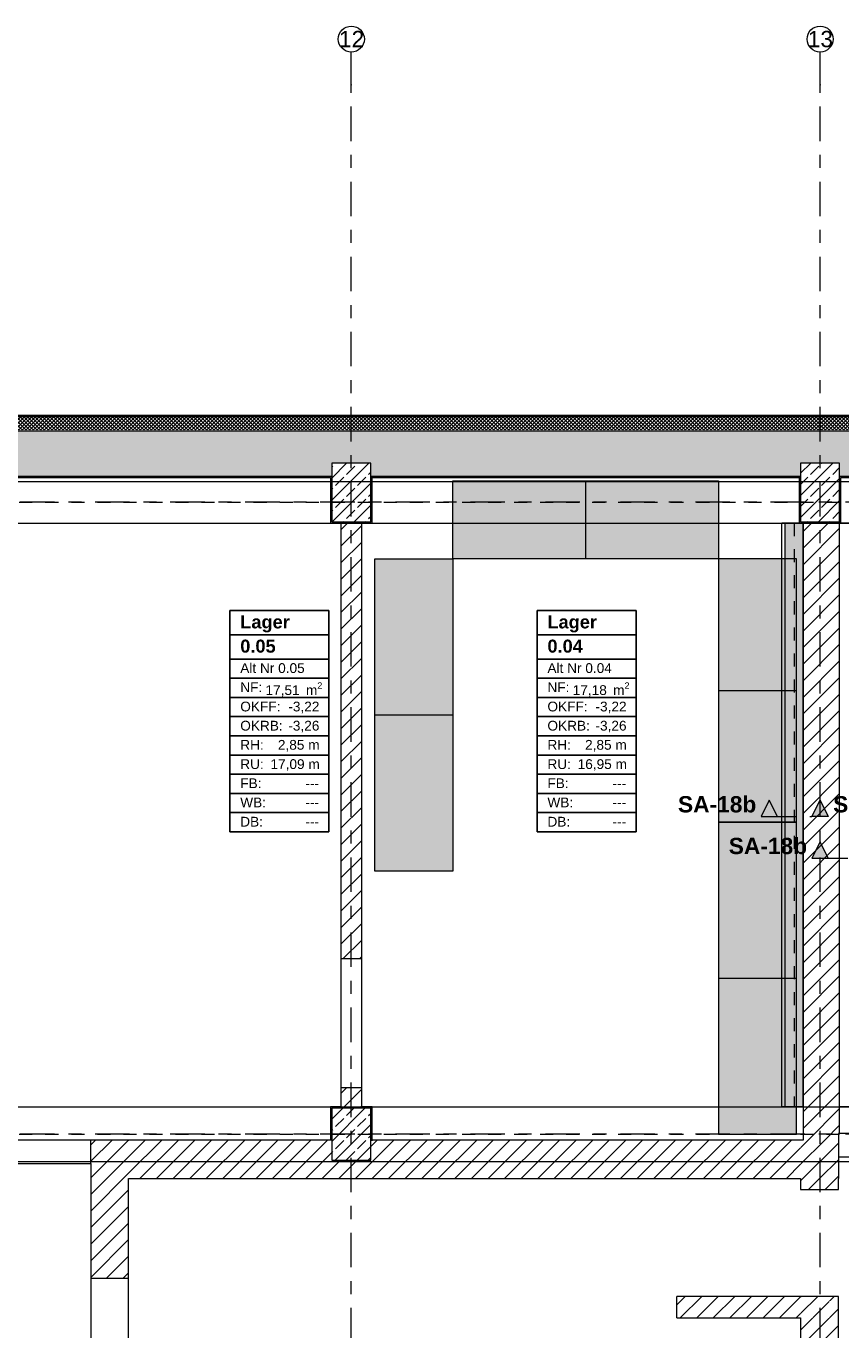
# Model space of a CAD drawing. Header units: metres. Extents: x -3.6 to 84.5, y -11 to 16.8.
# Tile 25 of 34: x 37.6 to 43.9, y 6.8 to 16.8. Entities that reach past the tile are written whole.
import ezdxf

# ---------------------------------------------------------------- set-up
doc = ezdxf.new("R2010")
doc.units = ezdxf.units.M
doc.header["$MEASUREMENT"] = 0
for name, pattern in [('Achse', [0.2, 0.1, -0.05, 0, -0.05]), ('Schnittlinie', [0.3, 0.15, -0.075, 0, -0.075]), ('Strichlinie doppelt', [0.546806, 0.264583, -0.105833, 0.070556, -0.105833]), ('Wipeout_Contour', [1, 0, -1])]:
    doc.linetypes.add(name, pattern=pattern)
for name, color, linetype in [('203 - Marker.Schnitt - Ausbaudetail SA', 7, 'Continuous'), ('401 - Zone.Raum_ Raumbegrenzung_ Whg.', 7, 'Continuous'), ('451 - Universal.Achsen Raster', 7, 'Continuous'), ('604 - Struktur.Wand Aussen', 7, 'Continuous'), ('605 - Struktur.Wand Innen', 7, 'Continuous'), ('607 - Struktur.Stütze', 7, 'Continuous'), ('608 - Struktur.Träger', 7, 'Continuous'), ('612 - Struktur.Stahlbau', 7, 'Continuous'), ('701 - Einrichtung.Möbel', 7, 'Continuous'), ('Neubau_612 - Struktur.Stahlbau', 7, 'Continuous'), ('Neubau_653 - Abdeckung.TB Verkofferung', 7, 'Continuous')]:
    doc.layers.add(name, color=color, linetype=linetype)
doc.styles.add('ERSTELLTER_STIL_1', font='txt')
doc.styles.add('ERSTELLTER_STIL_2', font='txt')
pattern_1 = [(45, (0, 0), (-0.0636396, 0.0636396), [])]
pattern_2 = [(45, (0, 0), (-0.01767767, 0.01767767), [0, -0.025])]
pattern_3 = [(45, (0, 0), (-0.0848528, 0.0848528), []), (45, (-0.04243, 0.04243), (-0.0848528, 0.0848528), [0.09, -0.03])]

msp = doc.modelspace()

# ---------------------------------------------------------------- hatches: boundary and pattern name
at = {"layer": '203 - Marker.Schnitt - Ausbaudetail SA', "linetype": 'Continuous', "lineweight": 0, "true_color": 0x000000}
msp.add_hatch(color=18, dxfattribs=at).paths.add_polyline_path([(43.277, 10.738), (43.402, 10.738), (43.34, 10.863)])
at = {"layer": '604 - Struktur.Wand Aussen', "linetype": 'Continuous', "lineweight": 0, "true_color": 0x000000}
h = msp.add_hatch(dxfattribs=at)
h.set_pattern_fill('Verputz_0001', color=18, style=0, pattern_type=2)
h.set_pattern_definition([(0, (0, 0), (0, 0.08660254), [0, -0.05]), (0, (0.025, 0.0433), (0, 0.08660254), [0, -0.05])])
h.paths.add_polyline_path([(47.33, 13.815), (32.93, 13.815), (32.93, 13.805), (47.33, 13.805)])
h = msp.add_hatch(dxfattribs=at)
h.set_pattern_fill('Dämmung__hart_2_0001', color=18, style=0, pattern_type=2)
h.set_pattern_definition([(225, (0, 0), (-0.014142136, 0.014142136), []), (315, (0, 0), (0.014142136, 0.014142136), [])])
h.paths.add_polyline_path([(47.33, 13.805), (32.93, 13.805), (32.93, 13.705), (47.33, 13.705)])
h = msp.add_hatch(dxfattribs=at)
h.set_pattern_fill('Beton__Stahlbeton_0001', color=18, style=0, pattern_type=2)
h.set_pattern_definition(pattern_3)
h.paths.add_polyline_path([(32.93, 13.45), (33.08, 13.45), (33.08, 13.35), (36.38, 13.35), (36.38, 13.45), (36.68, 13.45), (36.68, 13.35), (39.98, 13.35), (39.98, 13.45), (40.28, 13.45), (40.28, 13.35), (43.58, 13.35), (43.58, 13.45), (43.88, 13.45), (43.88, 13.35), (47.18, 13.35), (47.18, 13.45), (47.33, 13.45), (47.33, 13.695), (32.93, 13.695)])
h = msp.add_hatch(dxfattribs=at)
h.set_pattern_fill('Gips_0001', color=18, style=0, pattern_type=2)
h.set_pattern_definition(pattern_2)
h.paths.add_polyline_path([(36.69, 13.34), (39.97, 13.34), (39.97, 13.35), (36.69, 13.35)])
h = msp.add_hatch(dxfattribs=at)
h.set_pattern_fill('Gips_0001', color=18, style=0, pattern_type=2)
h.set_pattern_definition(pattern_2)
h.paths.add_polyline_path([(43.57, 13.35), (40.29, 13.35), (40.29, 13.34), (43.57, 13.34)])
at = {"layer": '607 - Struktur.Stütze', "linetype": 'Continuous', "lineweight": 0, "true_color": 0x000000}
h = msp.add_hatch(dxfattribs=at)
h.set_pattern_fill('Gips_0001', color=18, style=0, pattern_type=2)
h.set_pattern_definition(pattern_2)
h.paths.add_polyline_path([(39.97, 13.35), (39.97, 13.34), (39.98, 13.34), (39.98, 13.35)])
h = msp.add_hatch(dxfattribs=at)
h.set_pattern_fill('Gips_0001', color=18, style=0, pattern_type=2)
h.set_pattern_definition(pattern_2)
h.paths.add_polyline_path([(40.28, 13.34), (40.29, 13.34), (40.29, 13.35), (40.28, 13.35)])
h = msp.add_hatch(dxfattribs=at)
h.set_pattern_fill('Gips_0001', color=18, style=0, pattern_type=2)
h.set_pattern_definition(pattern_2)
h.paths.add_polyline_path([(43.57, 13.35), (43.57, 13.34), (43.58, 13.34), (43.58, 13.35)])
h = msp.add_hatch(dxfattribs=at)
h.set_pattern_fill('Gips_0001', color=18, style=0, pattern_type=2)
h.set_pattern_definition(pattern_2)
h.paths.add_polyline_path([(43.88, 13.35), (43.88, 13.34), (43.89, 13.34), (43.89, 13.35)])
at = {"layer": '701 - Einrichtung.Möbel', "linetype": 'Continuous', "lineweight": 0, "true_color": 0x3a3a3a}
for points in [[(42.95, 12.715), (42.95, 13.315), (40.91, 13.315), (40.91, 12.715)], [(40.91, 12.715), (40.31, 12.715), (40.31, 10.319), (40.91, 10.319)], [(42.95, 12.715), (42.95, 10.696), (43.55, 10.696), (43.55, 12.715)], [(42.95, 10.696), (42.95, 8.3), (43.55, 8.3), (43.55, 10.696)]]:
    msp.add_hatch(color=250, dxfattribs=at).paths.add_polyline_path(points)

# ---------------------------------------------------------------- linework, layer by layer
at = {"layer": '203 - Marker.Schnitt - Ausbaudetail SA', "color": 7, "linetype": 'Continuous', "lineweight": 13, "flags": 128}
msp.add_lwpolyline([(43.277, 10.738), (43.402, 10.738), (43.34, 10.863)], close=True, dxfattribs=at)
at = {"layer": '401 - Zone.Raum_ Raumbegrenzung_ Whg.', "color": 7, "linetype": 'Continuous', "lineweight": 9}
for p, q in [((39.958, 12.32), (39.198, 12.32)), ((39.198, 12.32), (39.198, 10.621)), ((39.198, 12.32), (39.958, 12.32)), ((39.198, 12.133), (39.198, 12.32)), ((39.958, 10.621), (39.958, 12.32)), ((39.958, 12.32), (39.958, 12.133)), ((42.317, 12.32), (41.557, 12.32)), ((41.557, 12.32), (41.557, 10.621)), ((41.557, 12.32), (42.317, 12.32)), ((41.557, 12.133), (41.557, 12.32)), ((42.317, 10.621), (42.317, 12.32)), ((42.317, 12.32), (42.317, 12.133)), ((39.958, 12.133), (39.198, 12.133)), ((39.198, 12.133), (39.958, 12.133)), ((39.198, 11.947), (39.198, 12.133)), ((39.958, 12.133), (39.958, 11.947)), ((42.317, 12.133), (41.557, 12.133)), ((41.557, 12.133), (42.317, 12.133)), ((41.557, 11.947), (41.557, 12.133)), ((42.317, 12.133), (42.317, 11.947)), ((39.958, 11.947), (39.198, 11.947)), ((39.198, 11.947), (39.958, 11.947)), ((39.198, 11.799), (39.198, 11.947)), ((39.958, 11.947), (39.958, 11.799)), ((42.317, 11.947), (41.557, 11.947)), ((41.557, 11.947), (42.317, 11.947)), ((41.557, 11.799), (41.557, 11.947)), ((42.317, 11.947), (42.317, 11.799)), ((39.958, 11.799), (39.198, 11.799)), ((39.198, 11.799), (39.958, 11.799)), ((39.198, 11.652), (39.198, 11.799)), ((39.958, 11.799), (39.958, 11.652)), ((42.317, 11.799), (41.557, 11.799)), ((41.557, 11.799), (42.317, 11.799)), ((41.557, 11.652), (41.557, 11.799)), ((42.317, 11.799), (42.317, 11.652)), ((39.958, 11.652), (39.198, 11.652)), ((39.198, 11.652), (39.958, 11.652)), ((39.198, 11.505), (39.198, 11.652)), ((39.958, 11.652), (39.958, 11.505)), ((42.317, 11.652), (41.557, 11.652)), ((41.557, 11.652), (42.317, 11.652)), ((41.557, 11.505), (41.557, 11.652)), ((42.317, 11.652), (42.317, 11.505)), ((39.958, 11.505), (39.198, 11.505)), ((39.198, 11.505), (39.958, 11.505)), ((39.198, 11.357), (39.198, 11.505)), ((39.958, 11.505), (39.958, 11.357)), ((42.317, 11.505), (41.557, 11.505)), ((41.557, 11.505), (42.317, 11.505)), ((41.557, 11.357), (41.557, 11.505)), ((42.317, 11.505), (42.317, 11.357)), ((39.958, 11.357), (39.198, 11.357)), ((39.198, 11.357), (39.958, 11.357)), ((39.198, 11.21), (39.198, 11.357)), ((39.958, 11.357), (39.958, 11.21)), ((42.317, 11.357), (41.557, 11.357)), ((41.557, 11.357), (42.317, 11.357)), ((41.557, 11.21), (41.557, 11.357)), ((42.317, 11.357), (42.317, 11.21)), ((39.958, 11.21), (39.198, 11.21)), ((39.198, 11.21), (39.958, 11.21)), ((39.198, 11.063), (39.198, 11.21)), ((39.958, 11.21), (39.958, 11.063)), ((42.317, 11.21), (41.557, 11.21)), ((41.557, 11.21), (42.317, 11.21)), ((41.557, 11.063), (41.557, 11.21)), ((42.317, 11.21), (42.317, 11.063)), ((39.958, 11.063), (39.198, 11.063)), ((39.198, 11.063), (39.958, 11.063)), ((39.198, 10.916), (39.198, 11.063)), ((39.958, 11.063), (39.958, 10.916)), ((42.317, 11.063), (41.557, 11.063)), ((41.557, 11.063), (42.317, 11.063)), ((41.557, 10.916), (41.557, 11.063)), ((42.317, 11.063), (42.317, 10.916)), ((39.958, 10.916), (39.198, 10.916)), ((39.198, 10.916), (39.958, 10.916)), ((39.198, 10.768), (39.198, 10.916)), ((39.958, 10.916), (39.958, 10.768)), ((42.317, 10.916), (41.557, 10.916)), ((41.557, 10.916), (42.317, 10.916)), ((41.557, 10.768), (41.557, 10.916)), ((42.317, 10.916), (42.317, 10.768)), ((39.958, 10.768), (39.198, 10.768)), ((39.198, 10.768), (39.958, 10.768)), ((39.198, 10.621), (39.198, 10.768)), ((39.958, 10.768), (39.958, 10.621)), ((42.317, 10.768), (41.557, 10.768)), ((41.557, 10.768), (42.317, 10.768)), ((41.557, 10.621), (41.557, 10.768)), ((42.317, 10.768), (42.317, 10.621)), ((39.198, 10.621), (39.958, 10.621)), ((39.958, 10.621), (39.198, 10.621)), ((41.557, 10.621), (42.317, 10.621)), ((42.317, 10.621), (41.557, 10.621))]:
    msp.add_line(p, q, dxfattribs=at)
at = {"layer": '451 - Universal.Achsen Raster', "color": 160, "linetype": 'Strichlinie doppelt', "lineweight": 9, "true_color": 0x3232ff}
for p, q in [((40.13, 16.355), (40.13, 16.605)), ((43.73, 16.355), (43.73, 16.605)), ((64.935, 13.15), (-3.175, 13.15))]:
    msp.add_line(p, q, dxfattribs=at)
at = {"layer": '451 - Universal.Achsen Raster', "color": 160, "linetype": 'Continuous', "lineweight": 9, "true_color": 0x3232ff}
for centre in [(40.13, 16.705), (43.73, 16.705)]:
    msp.add_circle(centre, 0.1, dxfattribs=at)
at = {"layer": '451 - Universal.Achsen Raster', "color": 160, "linetype": 'Strichlinie doppelt', "lineweight": 9, "true_color": 0x3232ff}
for p in [(40.13, 16.355), (40.13, 16.355), (43.73, 16.355), (43.73, 16.355)]:
    msp.add_point(p, dxfattribs=at)
at = {"layer": '604 - Struktur.Wand Aussen', "color": 7, "linetype": 'Continuous', "lineweight": 13}
msp.add_line((47.33, 13.805), (32.93, 13.805), dxfattribs=at)
at = {"layer": '604 - Struktur.Wand Aussen', "color": 7, "linetype": 'Continuous', "lineweight": 18}
for p, q in [((47.33, 13.695), (32.93, 13.695)), ((36.68, 13.35), (39.98, 13.35)), ((40.28, 13.35), (43.58, 13.35)), ((43.88, 13.35), (47.18, 13.35))]:
    msp.add_line(p, q, dxfattribs=at)
at = {"layer": '604 - Struktur.Wand Aussen', "color": 7, "linetype": 'Continuous', "lineweight": 13, "flags": 128}
for points in [[(47.33, 13.815), (32.93, 13.815)], [(36.69, 13.34), (39.97, 13.34)], [(40.29, 13.34), (43.57, 13.34)], [(43.89, 13.34), (47.17, 13.34)]]:
    msp.add_lwpolyline(points, dxfattribs=at)
at = {"layer": '608 - Struktur.Träger', "color": 7, "linetype": 'Continuous', "lineweight": 13}
msp.add_line((14.78, 13.31), (47.48, 13.31), dxfattribs=at)
at = {"layer": '608 - Struktur.Träger', "color": 7, "linetype": 'Achse', "lineweight": 9}
msp.add_line((14.78, 13.15), (47.48, 13.15), dxfattribs=at)
at = {"layer": '701 - Einrichtung.Möbel', "color": 7, "linetype": 'Continuous', "lineweight": 5, "true_color": 0xebebeb}
for p, q in [((41.93, 12.715), (41.93, 13.315)), ((42.95, 11.706), (43.55, 11.706)), ((40.91, 11.517), (40.31, 11.517)), ((42.95, 9.498), (43.55, 9.498))]:
    msp.add_line(p, q, dxfattribs=at)
at = {"layer": '701 - Einrichtung.Möbel', "color": 7, "linetype": 'Continuous', "lineweight": 5, "true_color": 0xebebeb, "flags": 128}
for points in [[(42.95, 12.715), (40.91, 12.715), (40.91, 13.315), (42.95, 13.315)], [(40.91, 12.715), (40.91, 10.319), (40.31, 10.319), (40.31, 12.715)], [(42.95, 12.715), (42.95, 10.696), (43.55, 10.696), (43.55, 12.715)], [(42.95, 10.696), (42.95, 8.3), (43.55, 8.3), (43.55, 10.696)]]:
    msp.add_lwpolyline(points, close=True, dxfattribs=at)
at = {"layer": 'Neubau_612 - Struktur.Stahlbau', "color": 1, "linetype": 'Continuous', "lineweight": 13}
msp.add_line((43.46, 12.99), (43.46, 8.51), dxfattribs=at)
at = {"layer": 'Neubau_612 - Struktur.Stahlbau', "color": 1, "linetype": 'Achse', "lineweight": 9}
msp.add_line((43.53, 12.99), (43.53, 8.51), dxfattribs=at)
at = {"layer": 'Neubau_653 - Abdeckung.TB Verkofferung', "color": 1, "linetype": 'Continuous', "lineweight": 9}
for p, q in [((43.435, 8.51), (43.435, 12.99)), ((43.6, 12.99), (43.435, 12.99)), ((43.6, 8.51), (43.6, 12.99)), ((43.88, 8.51), (43.88, 12.99)), ((44.055, 12.99), (43.88, 12.99)), ((43.6, 8.51), (43.435, 8.51)), ((44.055, 8.51), (43.88, 8.51))]:
    msp.add_line(p, q, dxfattribs=at)

# ---------------------------------------------------------------- texts
at = {"layer": '203 - Marker.Schnitt - Ausbaudetail SA', "color": 7, "lineweight": 13, "insert": (43.24, 10.768), "char_height": 0.125, "attachment_point": 9, "style": 'ERSTELLTER_STIL_1'}
msp.add_mtext('\\A1;{\\pqr;\\pt0;\\fArial|b1|i0|c0|p38;SA-18b}', dxfattribs=at)
at = {"layer": '401 - Zone.Raum_ Raumbegrenzung_ Whg.', "color": 7, "lineweight": 9, "attachment_point": 1}
for s, insert, char_height, style in [('\\A1;{\\pqj;\\pt0;\\fArial|b1|i0|c0|p38;Lager}', (39.277, 12.282), 0.1, 'ERSTELLTER_STIL_1'), ('\\A1;{\\pqj;\\pt0;\\fArial|b1|i0|c0|p38;}', (39.88, 12.305), 0.1, 'ERSTELLTER_STIL_1'), ('\\A1;{\\pqj;\\pt0;\\fArial|b1|i0|c0|p38;Lager}', (41.636, 12.282), 0.1, 'ERSTELLTER_STIL_1'), ('\\A1;{\\pqj;\\pt0;\\fArial|b1|i0|c0|p38;}', (42.239, 12.305), 0.1, 'ERSTELLTER_STIL_1'), ('\\A1;{\\pqj;\\pt0;\\fArial|b1|i0|c0|p38;}', (39.88, 12.119), 0.1, 'ERSTELLTER_STIL_1'), ('\\A1;{\\pqj;\\pt0;\\fArial|b1|i0|c0|p38;}', (42.239, 12.119), 0.1, 'ERSTELLTER_STIL_1'), ('\\A1;{\\pql;\\pt0;\\fArial|b1|i0|c0|p38;0.05}', (39.277, 12.096), 0.1, 'ERSTELLTER_STIL_1'), ('\\A1;{\\pql;\\pt0;\\fArial|b1|i0|c0|p38;0.04}', (41.636, 12.096), 0.1, 'ERSTELLTER_STIL_1'), ('\\A1;{\\pqj;\\pt0;\\fArial|b0|i0|c0|p38;Alt Nr 0.05}', (39.277, 11.915), 0.075, 'ERSTELLTER_STIL_2'), ('\\A1;{\\pqj;\\pt0;\\fArial|b0|i0|c0|p38;}', (39.88, 11.932), 0.075, 'ERSTELLTER_STIL_2'), ('\\A1;{\\pqj;\\pt0;\\fArial|b0|i0|c0|p38;Alt Nr 0.04}', (41.636, 11.915), 0.075, 'ERSTELLTER_STIL_2'), ('\\A1;{\\pqj;\\pt0;\\fArial|b0|i0|c0|p38;}', (42.239, 11.932), 0.075, 'ERSTELLTER_STIL_2'), ('\\A1;{\\pqj;\\pt0;\\fArial|b0|i0|c0|p38;NF: }', (39.277, 11.768), 0.075, 'ERSTELLTER_STIL_2'), ('\\A1;{\\pqj;\\pt0;\\fArial|b0|i0|c0|p38;NF: }', (41.636, 11.768), 0.075, 'ERSTELLTER_STIL_2'), ('\\A1;{\\pqj;\\pt0;\\fArial|b0|i0|c0|p38;OKFF: }', (39.277, 11.62), 0.075, 'ERSTELLTER_STIL_2'), ('\\A1;{\\pql;\\pt0,0.05;\\fArial|b0|i0|c0|p38;17,51\\fArial|b0|i0|c0|p38;\\A1{\\H.66x;\\S^  ;}\\fArial|b0|i0|c0|p38; m\\fArial|b0|i0|c0|p38;\\A1{\\H.66x;\\S2^  ;}}', (39.471, 11.768), 0.075, 'ERSTELLTER_STIL_2'), ('\\A1;{\\pqj;\\pt0;\\fArial|b0|i0|c0|p38;-3,22}', (39.646, 11.62), 0.075, 'ERSTELLTER_STIL_2'), ('\\A1;{\\pqj;\\pt0;\\fArial|b0|i0|c0|p38;OKFF: }', (41.636, 11.62), 0.075, 'ERSTELLTER_STIL_2'), ('\\A1;{\\pql;\\pt0,0.05;\\fArial|b0|i0|c0|p38;17,18\\fArial|b0|i0|c0|p38;\\A1{\\H.66x;\\S^  ;}\\fArial|b0|i0|c0|p38; m\\fArial|b0|i0|c0|p38;\\A1{\\H.66x;\\S2^  ;}}', (41.83, 11.768), 0.075, 'ERSTELLTER_STIL_2'), ('\\A1;{\\pqj;\\pt0;\\fArial|b0|i0|c0|p38;-3,22}', (42.005, 11.62), 0.075, 'ERSTELLTER_STIL_2'), ('\\A1;{\\pqj;\\pt0;\\fArial|b0|i0|c0|p38;OKRB: }', (39.277, 11.473), 0.075, 'ERSTELLTER_STIL_2'), ('\\A1;{\\pqj;\\pt0;\\fArial|b0|i0|c0|p38;-3,26}', (39.646, 11.473), 0.075, 'ERSTELLTER_STIL_2'), ('\\A1;{\\pqj;\\pt0;\\fArial|b0|i0|c0|p38;OKRB: }', (41.636, 11.473), 0.075, 'ERSTELLTER_STIL_2'), ('\\A1;{\\pqj;\\pt0;\\fArial|b0|i0|c0|p38;-3,26}', (42.005, 11.473), 0.075, 'ERSTELLTER_STIL_2'), ('\\A1;{\\pqj;\\pt0;\\fArial|b0|i0|c0|p38;RH: }', (39.277, 11.326), 0.075, 'ERSTELLTER_STIL_2'), ('\\A1;{\\pqj;\\pt0;\\fArial|b0|i0|c0|p38;2,85 m}', (39.566, 11.326), 0.075, 'ERSTELLTER_STIL_2'), ('\\A1;{\\pqj;\\pt0;\\fArial|b0|i0|c0|p38;RH: }', (41.636, 11.326), 0.075, 'ERSTELLTER_STIL_2'), ('\\A1;{\\pqj;\\pt0;\\fArial|b0|i0|c0|p38;2,85 m}', (41.925, 11.326), 0.075, 'ERSTELLTER_STIL_2'), ('\\A1;{\\pqj;\\pt0;\\fArial|b0|i0|c0|p38;RU: }', (39.277, 11.178), 0.075, 'ERSTELLTER_STIL_2'), ('\\A1;{\\pqj;\\pt0;\\fArial|b0|i0|c0|p38;17,09 m}', (39.509, 11.178), 0.075, 'ERSTELLTER_STIL_2'), ('\\A1;{\\pqj;\\pt0;\\fArial|b0|i0|c0|p38;RU: }', (41.636, 11.178), 0.075, 'ERSTELLTER_STIL_2'), ('\\A1;{\\pqj;\\pt0;\\fArial|b0|i0|c0|p38;16,95 m}', (41.868, 11.178), 0.075, 'ERSTELLTER_STIL_2'), ('\\A1;{\\pqj;\\pt0;\\fArial|b0|i0|c0|p38;FB: }', (39.277, 11.031), 0.075, 'ERSTELLTER_STIL_2'), ('\\A1;{\\pqj;\\pt0;\\fArial|b0|i0|c0|p38;FB: }', (41.636, 11.031), 0.075, 'ERSTELLTER_STIL_2'), ('\\A1;{\\pqj;\\pt0;\\fArial|b0|i0|c0|p38;---}', (39.777, 11.031), 0.075, 'ERSTELLTER_STIL_2'), ('\\A1;{\\pqj;\\pt0;\\fArial|b0|i0|c0|p38;---}', (42.136, 11.031), 0.075, 'ERSTELLTER_STIL_2'), ('\\A1;{\\pqj;\\pt0;\\fArial|b0|i0|c0|p38;WB: }', (39.277, 10.884), 0.075, 'ERSTELLTER_STIL_2'), ('\\A1;{\\pqj;\\pt0;\\fArial|b0|i0|c0|p38;---}', (39.777, 10.884), 0.075, 'ERSTELLTER_STIL_2'), ('\\A1;{\\pqj;\\pt0;\\fArial|b0|i0|c0|p38;WB: }', (41.636, 10.884), 0.075, 'ERSTELLTER_STIL_2'), ('\\A1;{\\pqj;\\pt0;\\fArial|b0|i0|c0|p38;---}', (42.136, 10.884), 0.075, 'ERSTELLTER_STIL_2'), ('\\A1;{\\pqj;\\pt0;\\fArial|b0|i0|c0|p38;DB: }', (39.277, 10.736), 0.075, 'ERSTELLTER_STIL_2'), ('\\A1;{\\pqj;\\pt0;\\fArial|b0|i0|c0|p38;DB: }', (41.636, 10.736), 0.075, 'ERSTELLTER_STIL_2'), ('\\A1;{\\pqj;\\pt0;\\fArial|b0|i0|c0|p38;---}', (39.777, 10.736), 0.075, 'ERSTELLTER_STIL_2'), ('\\A1;{\\pqj;\\pt0;\\fArial|b0|i0|c0|p38;---}', (42.136, 10.736), 0.075, 'ERSTELLTER_STIL_2')]:
    msp.add_mtext(s, dxfattribs=dict(at, insert=insert, char_height=char_height, style=style))
at = {"layer": '451 - Universal.Achsen Raster', "color": 160, "lineweight": 9, "true_color": 0x3232ff, "char_height": 0.125, "attachment_point": 1, "style": 'ERSTELLTER_STIL_2'}
for s, insert in [('\\A1;{\\pql;\\pt0;\\fArial|b0|i0|c0|p38;12}', (40.035, 16.768)), ('\\A1;{\\pql;\\pt0;\\fArial|b0|i0|c0|p38;13}', (43.635, 16.768))]:
    msp.add_mtext(s, dxfattribs=dict(at, insert=insert))

# ---------------------------------------------------------------- wipeouts: each hides what was drawn before it
at = {"color": 254, "linetype": 'Wipeout_Contour', "lineweight": 0, "ltscale": 166.902066}
msp.add_wipeout([(40.05, 13), (40.05, 9.645), (40.21, 9.645), (40.21, 13)], dxfattribs=at).dxf.layer = '605 - Struktur.Wand Innen'
at = {"color": 254, "linetype": 'Wipeout_Contour', "lineweight": 0, "ltscale": 164.156877}
msp.add_wipeout([(40.05, 8.5), (40.21, 8.5), (40.21, 8.655), (40.05, 8.655)], dxfattribs=at).dxf.layer = '605 - Struktur.Wand Innen'
at = {"color": 254, "linetype": 'Wipeout_Contour', "lineweight": 0, "ltscale": 117.888226}
msp.add_wipeout([(38.42, 8.255), (38.13, 8.255), (38.13, 8.076)], dxfattribs=at).dxf.layer = '605 - Struktur.Wand Innen'
at = {"color": 254, "linetype": 'Wipeout_Contour', "lineweight": 0, "ltscale": 133.282548}
msp.add_wipeout([(43.58, 7.055), (43.58, 6.89), (43.87, 7.055)], dxfattribs=at).dxf.layer = '605 - Struktur.Wand Innen'

# ---------------------------------------------------------------- next in the draw order: hatches: boundary and pattern name
at = {"layer": '605 - Struktur.Wand Innen', "linetype": 'Continuous', "lineweight": 0, "true_color": 0x000000}
h = msp.add_hatch(dxfattribs=at)
h.set_pattern_fill('MW_Ziegel_0001', color=18, style=0, pattern_type=2)
h.set_pattern_definition(pattern_1)
h.paths.add_polyline_path([(40.05, 13), (40.05, 9.645), (40.21, 9.645), (40.21, 13)])
h = msp.add_hatch(dxfattribs=at)
h.set_pattern_fill('MW_Ziegel_0001', color=18, style=0, pattern_type=2)
h.set_pattern_definition(pattern_1)
h.paths.add_polyline_path([(40.05, 8.5), (40.21, 8.5), (40.21, 8.655), (40.05, 8.655)])
h = msp.add_hatch(dxfattribs=at)
h.set_pattern_fill('MW_Ziegel_0001', color=18, style=0, pattern_type=2)
h.set_pattern_definition(pattern_1)
h.paths.add_polyline_path([(38.42, 8.255), (38.13, 8.255), (38.13, 8.076)])
h = msp.add_hatch(dxfattribs=at)
h.set_pattern_fill('MW_Ziegel_0001', color=18, style=0, pattern_type=2)
h.set_pattern_definition(pattern_1)
h.paths.add_polyline_path([(43.58, 7.055), (43.58, 6.89), (43.87, 7.055)])
at = {"layer": '607 - Struktur.Stütze', "linetype": 'Continuous', "lineweight": 0, "true_color": 0x000000}
h = msp.add_hatch(dxfattribs=at)
h.set_pattern_fill('Beton__Stahlbeton_0001', color=18, style=0, pattern_type=2)
h.set_pattern_definition(pattern_3)
h.paths.add_polyline_path([(39.98, 13), (40.28, 13), (40.28, 13.45), (39.98, 13.45)])
h = msp.add_hatch(dxfattribs=at)
h.set_pattern_fill('Gips_0001', color=18, style=0, pattern_type=2)
h.set_pattern_definition(pattern_2)
h.paths.add_polyline_path([(39.97, 12.99), (40.05, 12.99), (40.05, 13), (39.98, 13), (39.98, 13.34), (39.97, 13.34)])
h = msp.add_hatch(dxfattribs=at)
h.set_pattern_fill('Gips_0001', color=18, style=0, pattern_type=2)
h.set_pattern_definition(pattern_2)
h.paths.add_polyline_path([(40.21, 13), (40.21, 12.99), (40.29, 12.99), (40.29, 13.34), (40.28, 13.34), (40.28, 13)])

# ---------------------------------------------------------------- next in the draw order: linework, layer by layer
at = {"layer": '605 - Struktur.Wand Innen', "color": 7, "linetype": 'Continuous', "lineweight": 18}
for p, q in [((40.21, 9.645), (40.05, 9.645)), ((40.21, 8.655), (40.05, 8.655))]:
    msp.add_line(p, q, dxfattribs=at)
at = {"layer": '605 - Struktur.Wand Innen', "color": 7, "linetype": 'Continuous', "lineweight": 13}
for p, q in [((40.05, 9.645), (40.05, 8.655)), ((40.21, 8.655), (40.21, 9.645))]:
    msp.add_line(p, q, dxfattribs=at)
at = {"layer": '605 - Struktur.Wand Innen', "color": 7, "linetype": 'Continuous', "lineweight": 18, "flags": 128}
for points in [[(40.05, 13), (40.05, 9.645)], [(40.21, 9.645), (40.21, 13)], [(40.05, 8.655), (40.05, 8.5)], [(40.21, 8.5), (40.21, 8.655)]]:
    msp.add_lwpolyline(points, dxfattribs=at)
at = {"layer": '607 - Struktur.Stütze', "color": 7, "linetype": 'Continuous', "lineweight": 13, "flags": 128}
msp.add_lwpolyline([(39.98, 13), (40.28, 13), (40.28, 13.45), (39.98, 13.45)], close=True, dxfattribs=at)
at = {"layer": '607 - Struktur.Stütze', "color": 7, "linetype": 'Continuous', "lineweight": 5, "flags": 128}
for points in [[(39.97, 13.34), (39.97, 12.99), (40.05, 12.99)], [(40.21, 12.99), (40.29, 12.99), (40.29, 13.34)]]:
    msp.add_lwpolyline(points, dxfattribs=at)

# ---------------------------------------------------------------- next in the draw order: wipeouts: each hides what was drawn before it
at = {"color": 254, "linetype": 'Wipeout_Contour', "lineweight": 0, "ltscale": 132.951411}
msp.add_wipeout([(43.58, 7.96), (43.87, 7.96), (43.87, 8.255)], dxfattribs=at).dxf.layer = '605 - Struktur.Wand Innen'

# ---------------------------------------------------------------- next in the draw order: hatches: boundary and pattern name
at = {"layer": '605 - Struktur.Wand Innen', "linetype": 'Continuous', "lineweight": 0, "true_color": 0x000000}
h = msp.add_hatch(dxfattribs=at)
h.set_pattern_fill('MW_Ziegel_0001', color=18, style=0, pattern_type=2)
h.set_pattern_definition(pattern_1)
h.paths.add_polyline_path([(43.58, 7.96), (43.87, 7.96), (43.87, 8.255)])

# ---------------------------------------------------------------- next in the draw order: wipeouts: each hides what was drawn before it
at = {"color": 254, "linetype": 'Wipeout_Contour', "lineweight": 0, "ltscale": 156.135327}
msp.add_wipeout([(38.42, 8.255), (38.13, 8.076), (38.13, 7.195), (38.42, 7.195)], dxfattribs=at).dxf.layer = '605 - Struktur.Wand Innen'
at = {"color": 254, "linetype": 'Wipeout_Contour', "lineweight": 0, "ltscale": 176.847704}
msp.add_wipeout([(43.58, 6.89), (43.58, 6.15), (43.87, 6.15), (43.87, 6.89)], dxfattribs=at).dxf.layer = '605 - Struktur.Wand Innen'

# ---------------------------------------------------------------- next in the draw order: hatches: boundary and pattern name
at = {"layer": '605 - Struktur.Wand Innen', "linetype": 'Continuous', "lineweight": 0, "true_color": 0x000000}
h = msp.add_hatch(dxfattribs=at)
h.set_pattern_fill('MW_Ziegel_0001', color=18, style=0, pattern_type=2)
h.set_pattern_definition(pattern_1)
h.paths.add_polyline_path([(38.42, 8.255), (38.13, 8.076), (38.13, 7.195), (38.42, 7.195)])
h = msp.add_hatch(dxfattribs=at)
h.set_pattern_fill('MW_Ziegel_0001', color=18, style=0, pattern_type=2)
h.set_pattern_definition(pattern_1)
h.paths.add_polyline_path([(43.58, 6.89), (43.58, 6.15), (43.87, 6.15), (43.87, 6.89)])

# ---------------------------------------------------------------- next in the draw order: linework, layer by layer
at = {"layer": '605 - Struktur.Wand Innen', "color": 7, "linetype": 'Continuous', "lineweight": 18}
for p, q in [((38.13, 8.076), (38.13, 8.255)), ((38.13, 7.195), (38.42, 7.195))]:
    msp.add_line(p, q, dxfattribs=at)
at = {"layer": '605 - Struktur.Wand Innen', "color": 7, "linetype": 'Continuous', "lineweight": 13}
for p, q in [((38.13, 7.195), (38.13, 6.37)), ((38.42, 6.37), (38.42, 7.195))]:
    msp.add_line(p, q, dxfattribs=at)
at = {"layer": '605 - Struktur.Wand Innen', "color": 7, "linetype": 'Continuous', "lineweight": 18, "flags": 128}
for points in [[(38.42, 8.255), (38.13, 8.255)], [(38.13, 8.076), (38.13, 7.195)], [(38.42, 7.195), (38.42, 7.96)]]:
    msp.add_lwpolyline(points, dxfattribs=at)

# ---------------------------------------------------------------- next in the draw order: wipeouts: each hides what was drawn before it
at = {"color": 254, "linetype": 'Wipeout_Contour', "lineweight": 0, "ltscale": 133.885554}
msp.add_wipeout([(43.58, 7.96), (43.87, 8.255), (43.58, 8.255)], dxfattribs=at).dxf.layer = '605 - Struktur.Wand Innen'

# ---------------------------------------------------------------- next in the draw order: hatches: boundary and pattern name
at = {"layer": '605 - Struktur.Wand Innen', "linetype": 'Continuous', "lineweight": 0, "true_color": 0x000000}
h = msp.add_hatch(dxfattribs=at)
h.set_pattern_fill('MW_Ziegel_0001', color=18, style=0, pattern_type=2)
h.set_pattern_definition(pattern_1)
h.paths.add_polyline_path([(43.58, 7.96), (43.87, 8.255), (43.58, 8.255)])

# ---------------------------------------------------------------- next in the draw order: linework, layer by layer
at = {"layer": '605 - Struktur.Wand Innen', "color": 7, "linetype": 'Continuous', "lineweight": 18, "flags": 128}
msp.add_lwpolyline([(43.87, 8.255), (43.87, 7.96)], dxfattribs=at)

# ---------------------------------------------------------------- next in the draw order: wipeouts: each hides what was drawn before it
at = {"color": 254, "linetype": 'Wipeout_Contour', "lineweight": 0, "ltscale": 152.973179}
msp.add_wipeout([(38.13, 8.255), (36.59, 8.255), (36.59, 8.076), (38.13, 8.076)], dxfattribs=at).dxf.layer = '605 - Struktur.Wand Innen'
at = {"color": 254, "linetype": 'Wipeout_Contour', "lineweight": 0, "ltscale": 132.397989}
msp.add_wipeout([(43.58, 6.89), (43.87, 6.89), (43.87, 7.055)], dxfattribs=at).dxf.layer = '605 - Struktur.Wand Innen'

# ---------------------------------------------------------------- next in the draw order: hatches: boundary and pattern name
at = {"layer": '605 - Struktur.Wand Innen', "linetype": 'Continuous', "lineweight": 0, "true_color": 0x000000}
h = msp.add_hatch(dxfattribs=at)
h.set_pattern_fill('MW_Ziegel_0001', color=18, style=0, pattern_type=2)
h.set_pattern_definition(pattern_1)
h.paths.add_polyline_path([(43.58, 6.89), (43.87, 6.89), (43.87, 7.055)])

# ---------------------------------------------------------------- next in the draw order: linework, layer by layer
at = {"layer": '605 - Struktur.Wand Innen', "color": 7, "linetype": 'Continuous', "lineweight": 18}
msp.add_line((38.13, 8.076), (38.13, 8.255), dxfattribs=at)
at = {"layer": '605 - Struktur.Wand Innen', "color": 7, "linetype": 'Continuous', "lineweight": 13, "flags": 128}
for points in [[(38.13, 8.255), (36.59, 8.255)], [(36.59, 8.076), (38.13, 8.076)]]:
    msp.add_lwpolyline(points, dxfattribs=at)
at = {"layer": '605 - Struktur.Wand Innen', "color": 7, "linetype": 'Continuous', "lineweight": 18, "flags": 128}
for points in [[(43.87, 7.055), (43.58, 7.055)], [(43.87, 6.15), (43.87, 7.055)], [(43.58, 6.89), (43.58, 6.15)]]:
    msp.add_lwpolyline(points, dxfattribs=at)

# ---------------------------------------------------------------- next in the draw order: wipeouts: each hides what was drawn before it
at = {"color": 254, "linetype": 'Wipeout_Contour', "lineweight": 0, "ltscale": 331.849811}
msp.add_wipeout([(38.42, 8.255), (38.42, 7.96), (43.58, 7.96), (43.58, 8.255), (40.28, 8.255), (40.28, 8.1), (39.98, 8.1), (39.98, 8.255)], dxfattribs=at).dxf.layer = '605 - Struktur.Wand Innen'

# ---------------------------------------------------------------- next in the draw order: hatches: boundary and pattern name
at = {"layer": '605 - Struktur.Wand Innen', "linetype": 'Continuous', "lineweight": 0, "true_color": 0x000000}
h = msp.add_hatch(dxfattribs=at)
h.set_pattern_fill('MW_Ziegel_0001', color=18, style=0, pattern_type=2)
h.set_pattern_definition(pattern_1)
h.paths.add_polyline_path([(38.42, 8.255), (38.42, 7.96), (43.58, 7.96), (43.58, 8.255), (40.28, 8.255), (40.28, 8.1), (39.98, 8.1), (39.98, 8.255)])
at = {"layer": '607 - Struktur.Stütze', "linetype": 'Continuous', "lineweight": 0, "true_color": 0x000000}
h = msp.add_hatch(dxfattribs=at)
h.set_pattern_fill('Gips_0001', color=18, style=0, pattern_type=2)
h.set_pattern_definition(pattern_2)
h.paths.add_polyline_path([(40.05, 8.51), (39.97, 8.51), (39.97, 8.255), (39.98, 8.255), (39.98, 8.5), (40.05, 8.5)])
h = msp.add_hatch(dxfattribs=at)
h.set_pattern_fill('Gips_0001', color=18, style=0, pattern_type=2)
h.set_pattern_definition(pattern_2)
h.paths.add_polyline_path([(40.21, 8.5), (40.28, 8.5), (40.28, 8.255), (40.29, 8.255), (40.29, 8.51), (40.21, 8.51)])
h = msp.add_hatch(dxfattribs=at)
h.set_pattern_fill('Beton__Stahlbeton_0001', color=18, style=0, pattern_type=2)
h.set_pattern_definition(pattern_3)
h.paths.add_polyline_path([(39.98, 8.1), (40.28, 8.1), (40.28, 8.5), (39.98, 8.5)])

# ---------------------------------------------------------------- next in the draw order: linework, layer by layer
at = {"layer": '451 - Universal.Achsen Raster', "color": 160, "linetype": 'Strichlinie doppelt', "lineweight": 9, "true_color": 0x3232ff}
msp.add_line((40.13, -10.585), (40.13, 16.355), dxfattribs=at)
at = {"layer": '605 - Struktur.Wand Innen', "color": 7, "linetype": 'Continuous', "lineweight": 18, "flags": 128}
for points in [[(39.98, 8.255), (38.42, 8.255)], [(43.6, 8.255), (40.28, 8.255)], [(38.42, 7.96), (43.58, 7.96)]]:
    msp.add_lwpolyline(points, dxfattribs=at)
at = {"layer": '607 - Struktur.Stütze', "color": 7, "linetype": 'Continuous', "lineweight": 5, "flags": 128}
for points in [[(40.05, 8.51), (39.97, 8.51), (39.97, 8.255)], [(40.29, 8.255), (40.29, 8.51), (40.21, 8.51)]]:
    msp.add_lwpolyline(points, dxfattribs=at)
at = {"layer": '607 - Struktur.Stütze', "color": 7, "linetype": 'Continuous', "lineweight": 13, "flags": 128}
msp.add_lwpolyline([(39.98, 8.1), (40.28, 8.1), (40.28, 8.5), (39.98, 8.5)], close=True, dxfattribs=at)

# ---------------------------------------------------------------- next in the draw order: wipeouts: each hides what was drawn before it
at = {"color": 254, "linetype": 'Wipeout_Contour', "lineweight": 0, "ltscale": 174.669076}
msp.add_wipeout([(43.58, 7.055), (42.63, 7.055), (42.63, 6.89), (43.58, 6.89)], dxfattribs=at).dxf.layer = '605 - Struktur.Wand Innen'

# ---------------------------------------------------------------- next in the draw order: hatches: boundary and pattern name
at = {"layer": '605 - Struktur.Wand Innen', "linetype": 'Continuous', "lineweight": 0, "true_color": 0x000000}
h = msp.add_hatch(dxfattribs=at)
h.set_pattern_fill('MW_Ziegel_0001', color=18, style=0, pattern_type=2)
h.set_pattern_definition(pattern_1)
h.paths.add_polyline_path([(43.58, 7.055), (42.63, 7.055), (42.63, 6.89), (43.58, 6.89)])

# ---------------------------------------------------------------- next in the draw order: linework, layer by layer
at = {"layer": '605 - Struktur.Wand Innen', "color": 7, "linetype": 'Continuous', "lineweight": 18, "flags": 128}
for points in [[(43.58, 7.055), (42.63, 7.055)], [(42.63, 6.89), (42.63, 7.055)], [(42.63, 6.89), (43.58, 6.89)]]:
    msp.add_lwpolyline(points, dxfattribs=at)

# ---------------------------------------------------------------- next in the draw order: wipeouts: each hides what was drawn before it
at = {"color": 254, "linetype": 'Wipeout_Contour', "lineweight": 0, "ltscale": 180.272102}
msp.add_wipeout([(43.6, 13), (43.6, 8.255), (43.88, 8.255), (43.88, 13)], dxfattribs=at).dxf.layer = '605 - Struktur.Wand Innen'
at = {"color": 254, "linetype": 'Wipeout_Contour', "lineweight": 0, "ltscale": 177.75439}
msp.add_wipeout([(43.58, 7.96), (43.58, 7.876), (43.87, 7.876), (43.87, 7.96)], dxfattribs=at).dxf.layer = '605 - Struktur.Wand Innen'

# ---------------------------------------------------------------- next in the draw order: hatches: boundary and pattern name
at = {"layer": '203 - Marker.Schnitt - Ausbaudetail SA', "linetype": 'Continuous', "lineweight": 0, "true_color": 0x000000}
for points in [[(43.792, 10.738), (43.73, 10.863), (43.667, 10.738)], [(43.667, 10.418), (43.792, 10.418), (43.73, 10.543)]]:
    msp.add_hatch(color=18, dxfattribs=at).paths.add_polyline_path(points)
at = {"layer": '605 - Struktur.Wand Innen', "linetype": 'Continuous', "lineweight": 0, "true_color": 0x000000}
h = msp.add_hatch(dxfattribs=at)
h.set_pattern_fill('MW_Ziegel_0001', color=18, style=0, pattern_type=2)
h.set_pattern_definition(pattern_1)
h.paths.add_polyline_path([(43.6, 13), (43.6, 8.255), (43.88, 8.255), (43.88, 13)])
h = msp.add_hatch(dxfattribs=at)
h.set_pattern_fill('MW_Ziegel_0001', color=18, style=0, pattern_type=2)
h.set_pattern_definition(pattern_1)
h.paths.add_polyline_path([(43.58, 7.96), (43.58, 7.876), (43.87, 7.876), (43.87, 7.96)])
at = {"layer": '607 - Struktur.Stütze', "linetype": 'Continuous', "lineweight": 0, "true_color": 0x000000}
h = msp.add_hatch(dxfattribs=at)
h.set_pattern_fill('Beton__Stahlbeton_0001', color=18, style=0, pattern_type=2)
h.set_pattern_definition(pattern_3)
h.paths.add_polyline_path([(43.58, 13), (43.88, 13), (43.88, 13.45), (43.58, 13.45)])
h = msp.add_hatch(dxfattribs=at)
h.set_pattern_fill('Gips_0001', color=18, style=0, pattern_type=2)
h.set_pattern_definition(pattern_2)
h.paths.add_polyline_path([(43.57, 12.99), (43.6, 12.99), (43.6, 13), (43.58, 13), (43.58, 13.34), (43.57, 13.34)])
h = msp.add_hatch(dxfattribs=at)
h.set_pattern_fill('Gips_0001', color=18, style=0, pattern_type=2)
h.set_pattern_definition(pattern_2)
h.paths.add_polyline_path([(43.88, 13.34), (43.88, 13), (43.88, 12.99), (43.89, 12.99), (43.89, 13.34)])
at = {"layer": '612 - Struktur.Stahlbau', "linetype": 'Continuous', "lineweight": 0, "true_color": 0x30307f}
msp.add_hatch(color=177, dxfattribs=at).paths.add_polyline_path([(43.46, 12.99), (43.6, 12.99), (43.6, 8.51), (43.46, 8.51)])

# ---------------------------------------------------------------- next in the draw order: linework, layer by layer
at = {"layer": '203 - Marker.Schnitt - Ausbaudetail SA', "color": 7, "linetype": 'Schnittlinie', "lineweight": 13}
for p, q in [((43.402, 10.738), (43.667, 10.738)), ((43.792, 10.418), (44.09, 10.418))]:
    msp.add_line(p, q, dxfattribs=at)
at = {"layer": '203 - Marker.Schnitt - Ausbaudetail SA', "color": 7, "linetype": 'Continuous', "lineweight": 13, "flags": 128}
for points in [[(43.792, 10.738), (43.667, 10.738), (43.73, 10.863)], [(43.667, 10.418), (43.792, 10.418), (43.73, 10.543)]]:
    msp.add_lwpolyline(points, close=True, dxfattribs=at)
at = {"layer": '451 - Universal.Achsen Raster', "color": 160, "linetype": 'Strichlinie doppelt', "lineweight": 9, "true_color": 0x3232ff}
msp.add_line((43.73, -10.585), (43.73, 16.355), dxfattribs=at)
at = {"layer": '605 - Struktur.Wand Innen', "color": 7, "linetype": 'Continuous', "lineweight": 18, "flags": 128}
for points in [[(43.6, 13), (43.6, 8.255)], [(43.88, 8.255), (43.88, 13)], [(43.58, 7.96), (43.58, 7.876)], [(43.87, 7.876), (43.87, 7.96)], [(43.58, 7.876), (43.87, 7.876)]]:
    msp.add_lwpolyline(points, dxfattribs=at)
at = {"layer": '607 - Struktur.Stütze', "color": 7, "linetype": 'Continuous', "lineweight": 13, "flags": 128}
msp.add_lwpolyline([(43.58, 13), (43.88, 13), (43.88, 13.45), (43.58, 13.45)], close=True, dxfattribs=at)
at = {"layer": '607 - Struktur.Stütze', "color": 7, "linetype": 'Continuous', "lineweight": 5, "flags": 128}
for points in [[(43.57, 13.34), (43.57, 12.99), (43.6, 12.99)], [(43.88, 12.99), (43.89, 12.99), (43.89, 13.34)]]:
    msp.add_lwpolyline(points, dxfattribs=at)
at = {"layer": '608 - Struktur.Träger', "color": 7, "linetype": 'Continuous', "lineweight": 13}
for p, q in [((14.78, 12.99), (47.48, 12.99)), ((0.38, 8.51), (61.88, 8.51))]:
    msp.add_line(p, q, dxfattribs=at)
at = {"layer": 'Neubau_612 - Struktur.Stahlbau', "color": 1, "linetype": 'Continuous', "lineweight": 13}
for p, q in [((43.46, 12.99), (43.6, 12.99)), ((43.6, 12.99), (43.6, 8.51)), ((43.46, 8.51), (43.6, 8.51))]:
    msp.add_line(p, q, dxfattribs=at)

# ---------------------------------------------------------------- next in the draw order: texts
at = {"layer": '203 - Marker.Schnitt - Ausbaudetail SA', "color": 7, "lineweight": 13, "char_height": 0.125, "style": 'ERSTELLTER_STIL_1'}
for s, insert, attachment_point in [('\\A1;{\\pql;\\pt0;\\fArial|b1|i0|c0|p38;SA-18b}', (43.83, 10.768), 7), ('\\A1;{\\pqr;\\pt0;\\fArial|b1|i0|c0|p38;SA-18b}', (43.63, 10.448), 9)]:
    msp.add_mtext(s, dxfattribs=dict(at, insert=insert, attachment_point=attachment_point))

# ---------------------------------------------------------------- next in the draw order: wipeouts: each hides what was drawn before it
at = {"color": 254, "linetype": 'Wipeout_Contour', "lineweight": 0, "ltscale": 185.023393}
msp.add_wipeout([(43.87, 8.126), (47.17, 8.126), (47.17, 8.306), (43.87, 8.306)], dxfattribs=at).dxf.layer = '605 - Struktur.Wand Innen'

# ---------------------------------------------------------------- next in the draw order: linework, layer by layer
at = {"layer": '451 - Universal.Achsen Raster', "color": 160, "linetype": 'Strichlinie doppelt', "lineweight": 9, "true_color": 0x3232ff}
msp.add_line((64.935, 8.3), (-3.175, 8.3), dxfattribs=at)
at = {"layer": '605 - Struktur.Wand Innen', "color": 7, "linetype": 'Continuous', "lineweight": 13, "flags": 128}
for points in [[(47.17, 8.306), (43.87, 8.306)], [(43.87, 8.306), (43.87, 8.126)], [(43.87, 8.126), (47.17, 8.126)]]:
    msp.add_lwpolyline(points, dxfattribs=at)
at = {"layer": '608 - Struktur.Träger', "color": 7, "linetype": 'Achse', "lineweight": 9}
msp.add_line((0.38, 8.3), (61.88, 8.3), dxfattribs=at)
at = {"layer": '608 - Struktur.Träger', "color": 7, "linetype": 'Continuous', "lineweight": 13}
msp.add_line((0.38, 8.09), (61.88, 8.09), dxfattribs=at)

doc.saveas('drawing.dxf')
